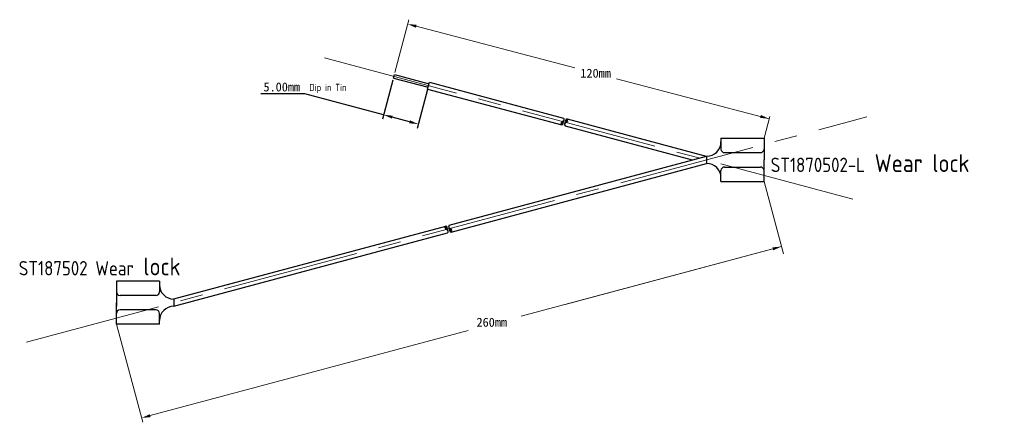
# Model space of a CAD drawing. Header units: millimetres. Extents: x 200 to 337, y 131 to 188.
import ezdxf

# ---------------------------------------------------------------- set-up
doc = ezdxf.new("R2010")
doc.units = ezdxf.units.MM
doc.linetypes.add('CENTER2', pattern=[28.575, 19.05, -3.175, 3.175, -3.175])
doc.styles.add('工程字', font='gbenor.shx', dxfattribs={"bigfont": 'gbcbig.shx'})
doc.dimstyles.new('ISO-25', dxfattribs={"dimscale": 0.5, "dimtxt": 2.5, "dimasz": 2.5, "dimexe": 1.25, "dimexo": 0.625, "dimtad": 1, "dimtih": 1, "dimtoh": 1, "dimtxsty": 'Standard', "dimcen": 2.5, "dimadec": 0, "dimazin": 0, "dimtfac": 1, "dimtmove": 0, "dimatfit": 3, "dimfxl": 0, "dimarcsym": 0})

# ---------------------------------------------------------------- blocks, each defined once
blk = doc.blocks.new('*D0')
at = {"color": 0, "lineweight": -2}
for p, q in [((252.14, 179.18), (250.68, 173.75)), ((239.89, 177.29), (233.75, 177.29)), ((250.85, 174.36), (239.89, 177.29)), ((256.97, 177.89), (255.51, 172.46)), ((254.47, 173.38), (252.05, 174.03))]:
    blk.add_line(p, q, dxfattribs=at)
at = {"color": 0, "lineweight": 13}
for points in [[(252.11, 174.23), (252, 173.83), (250.85, 174.36)], [(254.52, 173.59), (254.41, 173.18), (255.68, 173.06)]]:
    blk.add_solid(points, dxfattribs=at)
at = {"layer": 'Defpoints', "color": 0, "lineweight": 13}
for p in [(252.22, 179.48), (257.05, 178.19), (250.85, 174.36)]:
    blk.add_point(p, dxfattribs=at)
at = {"color": 0, "lineweight": 13, "insert": (236.66, 178.23), "char_height": 1.25, "attachment_point": 5}
blk.add_mtext('5.00mm', dxfattribs=at)

msp = doc.modelspace()

# ---------------------------------------------------------------- hatches: boundary and pattern name
h = msp.add_hatch()
h.set_pattern_fill('ANSI38', color=5, scale=0.025, angle=15, style=0)
h.set_pattern_definition([(300, (61.93139, 384.12574), (-0.068740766, -0.0396875), []), (210, (61.93139, 384.12574), (-0.177169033, -0.010634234), [0.1984375, -0.1190625])])
h.paths.add_polyline_path([(275.736, 173.18, -0.3973597), (275.802, 173.423, 0.6), (275.672, 172.94, 0.6), (275.802, 173.423, -0.3973597)])
h.paths.add_polyline_path([(276.414, 173.777, 0.6), (276.285, 173.294, -0.3973597), (276.35, 173.537, -0.3973597), (276.285, 173.294, 0.6)])
h = msp.add_hatch(color=3)
h.paths.add_polyline_path([(276.285, 173.294, 0.3973597), (276.35, 173.537, 0.3973597)])
h.paths.add_polyline_path([(275.802, 173.423, 0.3973597), (275.736, 173.18, 0.3973597)])
h = msp.add_hatch()
h.set_pattern_fill('ANSI38', color=5, scale=0.025, angle=15, style=0)
h.set_pattern_definition([(60, (45.77099, -52.32687), (-0.068740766, 0.0396875), []), (150, (45.77099, -52.32687), (-0.177169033, 0.010634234), [0.1984375, -0.1190625])])
h.paths.add_polyline_path([(259.576, 158.619, -0.3973597), (259.641, 158.375, 0.6), (259.512, 158.858, 0.6), (259.641, 158.375, -0.3973597)])
h.paths.add_polyline_path([(260.124, 158.505, -0.3973597), (260.189, 158.262, -0.3973597), (260.124, 158.505, 0.6), (260.254, 158.022, 0.6)])
h = msp.add_hatch(color=3)
h.paths.add_polyline_path([(260.189, 158.262, 0.3973597), (260.124, 158.505, 0.3973597)])
h.paths.add_polyline_path([(259.576, 158.619, 0.3973597), (259.641, 158.375, 0.3973597)])

# ---------------------------------------------------------------- linework, layer by layer
at = {"color": 1, "lineweight": 13}
for p, q in [((252.428, 180.269), (254.353, 187.614)), ((255.403, 186.693), (277.474, 180.91)), ((304.578, 173.809), (283.308, 179.382)), ((303.863, 171.081), (304.66, 174.121)), ((303.863, 165.081), (306.571, 154.977)), ((269.998, 146.272), (306.297, 155.998)), ((305.09, 155.675), (276.171, 147.926)), ((213.617, 145.169), (217.279, 131.499)), ((218.325, 132.426), (262.61, 144.292))]:
    msp.add_line(p, q, dxfattribs=at)
at = {"color": 1, "linetype": 'CENTER2', "lineweight": 0}
for p, q in [((242.625, 182.313), (318.183, 162.067)), ((201.08, 142.684), (318.183, 174.062))]:
    msp.add_line(p, q, dxfattribs=at)
for p, q in [((252.22, 179.483), (252.349, 179.966)), ((252.349, 179.966), (257.179, 178.672)), ((252.22, 179.483), (257.049, 178.189)), ((256.984, 177.948), (257.243, 178.914)), ((257.243, 178.914), (275.931, 173.906)), ((256.984, 177.948), (275.672, 172.94)), ((276.414, 173.777), (295.801, 168.582)), ((276.155, 172.811), (293.869, 168.065)), ((297.863, 171.081), (303.863, 171.081)), ((297.863, 171.081), (297.863, 169.581)), ((297.863, 171.081), (297.863, 170.581)), ((303.863, 171.081), (303.863, 168.081)), ((298.363, 169.081), (303.363, 169.081)), ((259.995, 158.988), (295.863, 168.599)), ((260.254, 158.022), (295.863, 167.564)), ((295.863, 168.599), (295.863, 167.564)), ((303.863, 165.081), (303.863, 168.081)), ((297.863, 165.081), (297.863, 166.581)), ((298.363, 167.081), (303.363, 167.081)), ((297.863, 165.081), (297.863, 165.581)), ((297.863, 165.081), (303.863, 165.081)), ((221.617, 148.704), (259.512, 158.858)), ((221.617, 147.669), (259.771, 157.893)), ((213.617, 151.169), (213.617, 148.169)), ((219.617, 151.169), (213.617, 151.169)), ((219.617, 151.169), (219.617, 149.669)), ((213.617, 148.669), (213.617, 147.669)), ((219.117, 149.169), (214.117, 149.169)), ((221.617, 148.704), (221.617, 147.669)), ((213.617, 145.169), (213.617, 148.169)), ((219.117, 147.169), (214.117, 147.169)), ((219.617, 145.169), (219.617, 146.669)), ((219.617, 145.169), (213.617, 145.169))]:
    msp.add_line(p, q)
for centre, radius, start, end in [((275.866, 173.147), 0.283, 103.07249, 226.92751), ((275.608, 173.216), 0.283, 283.07249, 46.92751), ((275.898, 173.267), 0.183, 121.65824, 208.34176), ((275.64, 173.336), 0.183, 301.65824, 28.34176), ((275.737, 173.699), 0.283, 283.07249, 46.92751), ((276.349, 173.018), 0.283, 103.07249, 226.92751), ((276.478, 173.501), 0.283, 103.07249, 226.92751), ((276.446, 173.381), 0.183, 121.65824, 208.34176), ((276.22, 173.57), 0.283, 283.07249, 46.92751), ((276.188, 173.45), 0.183, 301.65824, 28.34176), ((295.863, 170.581), 2, 270, 0), ((298.363, 169.581), 0.5, 180, 270), ((303.363, 169.581), 0.5, 270, 360), ((295.863, 165.581), 2, 0, 90), ((298.363, 166.581), 0.5, 90, 180), ((303.363, 166.581), 0.5, 0, 90), ((259.705, 158.651), 0.283, 133.07249, 256.92751), ((259.448, 158.582), 0.283, 313.07249, 76.92751), ((259.737, 158.532), 0.183, 151.65824, 238.34176), ((259.48, 158.463), 0.183, 331.65824, 58.34176), ((259.577, 158.099), 0.283, 313.07249, 76.92751), ((260.188, 158.781), 0.283, 133.07249, 256.92751), ((260.318, 158.298), 0.283, 133.07249, 256.92751), ((260.285, 158.418), 0.183, 151.65824, 238.34176), ((260.028, 158.349), 0.183, 331.65824, 58.34176), ((260.06, 158.229), 0.283, 313.07249, 76.92751), ((214.117, 149.669), 0.5, 180, 270), ((219.117, 149.669), 0.5, 270, 0), ((221.617, 150.669), 2, 180, 270), ((214.117, 146.669), 0.5, 90, 180), ((219.117, 146.669), 0.5, 0, 90), ((221.617, 145.669), 2, 90, 180)]:
    msp.add_arc(centre, radius, start, end)
at = {"color": 1, "lineweight": 13}
for points in [[(255.456, 186.894), (255.351, 186.491), (254.194, 187.01)], [(303.422, 174.328), (303.316, 173.925), (304.578, 173.809)], [(305.036, 155.876), (305.144, 155.474), (306.297, 155.998)], [(218.271, 132.627), (218.379, 132.225), (217.118, 132.103)]]:
    msp.add_solid(points, dxfattribs=at)

# ---------------------------------------------------------------- texts
msp.add_text('260mm', height=1.25, dxfattribs=at).set_placement((263.798, 144.821))
at = {"color": 1, "lineweight": 13, "insert": (280.391, 180.146), "char_height": 1.25, "attachment_point": 5}
msp.add_mtext('{\\f宋体|b0|i0|c134|p54;120mm}', dxfattribs=at)
at = {"color": 1, "lineweight": 13, "insert": (240.509, 178.671), "char_height": 1, "width": 19.3354, "attachment_point": 1, "style": '工程字'}
msp.add_mtext('Dip in Tin', dxfattribs=at)
at = {"color": 1, "char_height": 1.9995, "attachment_point": 1, "style": '工程字'}
for s, insert, width in [('ST1870502-L{\\H1.25x; Wear lock}', (304.783, 168.878), 44.41407), ('ST187502 Wear{\\H1.25x; lock}', (200.006, 154.475), 40.6368)]:
    msp.add_mtext(s, dxfattribs=dict(at, insert=insert, width=width))

# ---------------------------------------------------------------- dimensions: what is measured, and where the dimension line sits
at = {"color": 1, "lineweight": 13}
dim = msp.add_linear_dim(base=(250.845, 174.355), p1=(257.049, 178.189), p2=(252.22, 179.483), angle=165, text='5.00mm', dimstyle='ISO-25', dxfattribs=at)
dim.commit()
dim.dimension.update_dxf_attribs({"geometry": '*D0', "text_midpoint": (236.663, 177.29), "dimtype": 161})

doc.saveas('drawing.dxf')
